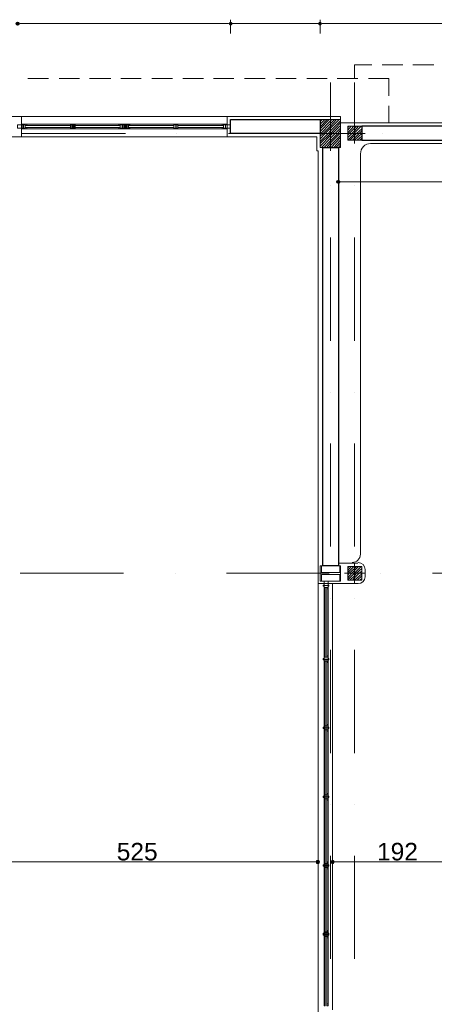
# Model space of a CAD drawing. Header units: metres. Extents: x 5.7 to 89.8, y 4 to 63.5.
# Tile 18 of 22: x 56.6 to 62.6, y 36.1 to 50.4. Entities that reach past the tile are written whole.
import ezdxf

# ---------------------------------------------------------------- set-up
doc = ezdxf.new("R2010")
doc.units = ezdxf.units.M
doc.header["$MEASUREMENT"] = 0
for name, color, linetype in [('PDF2_ax', 7, 'Continuous'), ('PDF2_column', 7, 'Continuous'), ('PDF2_dim', 7, 'Continuous'), ('PDF2_khatchin', 7, 'Continuous'), ('PDF2_Layer5', 7, 'Continuous'), ('PDF2_Text', 7, 'Continuous'), ('PDF2_wall', 7, 'Continuous'), ('PDF2_WIN', 7, 'Continuous')]:
    doc.layers.add(name, color=color, linetype=linetype)
doc.styles.add('PDF Arial', font='arial.ttf')

msp = doc.modelspace()

# ---------------------------------------------------------------- hatches: boundary and pattern name
at = {"layer": 'PDF2_dim', "transparency": 33554559}
for points in [[(56.558, 50.397), (56.548, 50.378), (56.558, 50.358), (56.577, 50.349), (56.606, 50.358), (56.615, 50.378), (56.606, 50.397), (56.577, 50.406)], [(59.659, 50.397), (59.649, 50.378), (59.659, 50.358), (59.678, 50.349), (59.697, 50.358), (59.707, 50.378), (59.697, 50.397), (59.678, 50.406)], [(60.959, 50.397), (60.949, 50.378), (60.959, 50.358), (60.978, 50.349), (60.998, 50.358), (61.007, 50.378), (60.998, 50.397), (60.978, 50.406)], [(61.209, 48.076), (61.219, 48.056), (61.248, 48.047), (61.267, 48.056), (61.277, 48.076), (61.267, 48.095), (61.248, 48.105), (61.219, 48.095)], [(60.978, 38.184), (60.969, 38.204), (60.949, 38.213), (60.921, 38.204), (60.921, 38.156), (60.949, 38.146), (60.969, 38.156)], [(61.132, 38.184), (61.142, 38.156), (61.161, 38.146), (61.181, 38.156), (61.19, 38.184), (61.181, 38.204), (61.161, 38.213), (61.142, 38.204)]]:
    msp.add_hatch(color=256, dxfattribs=at).paths.add_polyline_path(points)

# ---------------------------------------------------------------- linework, layer by layer
at = {"layer": 'PDF2_ax', "lineweight": 9}
for points in [[(61.132, 49.52), (61.132, 48.769)], [(61.479, 49.52), (61.479, 48.769)], [(56.644, 48.779), (58.147, 48.779)], [(58.898, 48.779), (58.898, 48.779)], [(59.649, 48.779), (61.142, 48.779)], [(61.893, 48.779), (61.893, 48.779)], [(61.132, 48.018), (61.132, 48.018)], [(61.479, 48.018), (61.479, 48.018)], [(61.132, 47.267), (61.132, 45.764)], [(61.479, 47.267), (61.479, 45.764)], [(61.132, 45.013), (61.132, 45.013)], [(61.479, 45.013), (61.479, 45.013)], [(61.132, 44.271), (61.132, 42.769)], [(61.479, 44.271), (61.479, 42.769)], [(56.615, 42.384), (58.118, 42.384)], [(58.869, 42.384), (58.869, 42.384)], [(59.62, 42.384), (61.113, 42.384)], [(61.864, 42.384), (61.864, 42.384)], [(62.616, 42.384), (64.118, 42.384)], [(61.132, 42.018), (61.132, 42.018)], [(61.479, 42.018), (61.479, 42.018)], [(61.132, 41.266), (61.132, 39.764)], [(61.479, 41.266), (61.479, 39.764)], [(61.132, 39.013), (61.132, 39.013)], [(61.479, 39.013), (61.479, 39.013)], [(61.132, 38.271), (61.132, 36.769)], [(61.479, 38.271), (61.479, 36.769)]]:
    msp.add_lwpolyline(points, dxfattribs=at)
at = {"layer": 'PDF2_column', "lineweight": 18}
for points in [[(61.132, 49.029), (61.132, 48.528)], [(60.978, 48.952), (61.007, 48.981)], [(60.978, 48.914), (61.046, 48.981)], [(60.978, 48.875), (61.084, 48.981)], [(60.978, 48.846), (61.113, 48.981)], [(60.978, 48.808), (61.132, 48.962), (61.152, 48.981)], [(60.978, 48.769), (60.988, 48.779), (61.132, 48.923), (61.19, 48.981)], [(60.978, 48.74), (61.026, 48.779), (61.132, 48.885), (61.219, 48.981)], [(60.978, 48.702), (61.055, 48.779), (61.132, 48.856), (61.258, 48.981)], [(60.978, 48.663), (61.094, 48.779), (61.132, 48.817), (61.277, 48.962)], [(60.978, 48.634), (61.132, 48.779), (61.277, 48.933)], [(60.978, 48.596), (61.132, 48.75), (61.161, 48.779), (61.277, 48.894)], [(60.998, 48.577), (61.132, 48.711), (61.2, 48.779), (61.277, 48.856)], [(61.383, 48.865), (61.402, 48.885)], [(61.383, 48.827), (61.431, 48.885)], [(61.383, 48.788), (61.47, 48.885)], [(61.383, 48.76), (61.402, 48.779), (61.479, 48.856), (61.508, 48.885)], [(61.383, 48.721), (61.441, 48.779), (61.479, 48.817), (61.537, 48.885)], [(61.383, 48.683), (61.479, 48.779), (61.479, 48.788), (61.575, 48.885)], [(61.479, 48.933), (61.479, 48.634)], [(61.633, 48.779), (61.335, 48.779), (60.93, 48.779)], [(61.036, 48.577), (61.132, 48.673), (61.238, 48.779), (61.277, 48.827)], [(61.075, 48.577), (61.132, 48.644), (61.267, 48.779), (61.277, 48.788)], [(61.104, 48.577), (61.132, 48.605), (61.277, 48.75)], [(61.132, 48.779), (61.132, 48.779)], [(61.142, 48.577), (61.277, 48.721)], [(61.412, 48.683), (61.479, 48.75), (61.508, 48.779), (61.585, 48.846)], [(61.45, 48.683), (61.479, 48.711), (61.547, 48.779), (61.585, 48.817)], [(61.479, 48.683), (61.585, 48.779)], [(61.518, 48.683), (61.585, 48.74)], [(61.556, 48.683), (61.585, 48.711)], [(61.181, 48.577), (61.277, 48.683)], [(61.209, 48.577), (61.277, 48.644)], [(61.248, 48.577), (61.277, 48.615)], [(61.383, 42.461), (61.402, 42.48)], [(61.383, 42.422), (61.431, 42.48)], [(61.383, 42.393), (61.47, 42.48)], [(61.383, 42.355), (61.402, 42.384), (61.479, 42.451), (61.508, 42.48)], [(61.383, 42.316), (61.441, 42.384), (61.479, 42.422), (61.537, 42.48)], [(61.383, 42.287), (61.479, 42.384), (61.575, 42.48)], [(61.412, 42.278), (61.479, 42.345), (61.508, 42.384), (61.585, 42.451)], [(61.45, 42.278), (61.479, 42.316), (61.547, 42.384), (61.585, 42.413)], [(61.479, 42.528), (61.479, 42.23)], [(61.633, 42.384), (61.335, 42.384)], [(61.479, 42.384), (61.479, 42.384)], [(61.479, 42.278), (61.585, 42.374)], [(61.518, 42.278), (61.585, 42.345)], [(61.556, 42.278), (61.585, 42.307)]]:
    msp.add_lwpolyline(points, dxfattribs=at)
for points in [[(60.978, 48.577), (61.277, 48.577), (61.277, 48.981), (60.978, 48.981)], [(61.585, 48.683), (61.383, 48.683), (61.383, 48.885), (61.585, 48.885)], [(60.998, 42.393), (60.998, 42.49), (60.978, 42.49), (60.978, 42.268), (60.998, 42.268), (60.998, 42.364), (61.267, 42.364), (61.267, 42.268), (61.277, 42.268), (61.277, 42.49), (61.267, 42.49), (61.267, 42.393)], [(60.978, 42.49), (61.277, 42.49), (61.277, 42.268), (60.978, 42.268)], [(61.585, 42.278), (61.383, 42.278), (61.383, 42.48), (61.585, 42.48)]]:
    msp.add_lwpolyline(points, close=True, dxfattribs=at)
at = {"layer": 'PDF2_dim', "lineweight": 20}
for points in [[(59.678, 50.435), (59.678, 50.233)], [(60.978, 50.435), (60.978, 50.233)]]:
    msp.add_lwpolyline(points, close=True, dxfattribs=at)
for points in [[(56.615, 50.378), (56.644, 50.378), (59.62, 50.378), (59.649, 50.378)], [(59.707, 50.378), (59.746, 50.378), (60.921, 50.378), (60.949, 50.378)], [(61.007, 50.378), (61.046, 50.378), (69.521, 50.378), (69.55, 50.378)], [(61.248, 48.345), (61.248, 48.018)], [(61.277, 48.076), (61.306, 48.076), (69.319, 48.076), (69.348, 48.076)], [(55.739, 38.184), (55.768, 38.184), (60.882, 38.184), (60.921, 38.184)], [(60.949, 38.107), (60.949, 38.117)], [(61.161, 38.107), (61.161, 38.117)], [(63.049, 38.184), (63.02, 38.184), (61.219, 38.184), (61.19, 38.184)]]:
    msp.add_lwpolyline(points, dxfattribs=at)
at = {"layer": 'PDF2_khatchin', "lineweight": 13}
for points in [[(61.479, 49.578), (61.479, 49.78), (61.73, 49.78)], [(61.884, 49.78), (62.182, 49.78)], [(62.327, 49.78), (62.635, 49.78)], [(61.98, 49.328), (61.98, 49.578)], [(61.98, 48.933), (61.98, 49.183)]]:
    msp.add_lwpolyline(points, dxfattribs=at)
at = {"layer": 'PDF2_khatchin', "lineweight": 18}
for points in [[(57.03, 49.578), (56.731, 49.578)], [(57.482, 49.578), (57.184, 49.578)], [(57.935, 49.578), (57.627, 49.578)], [(58.378, 49.578), (58.079, 49.578)], [(58.831, 49.578), (58.532, 49.578)], [(59.283, 49.578), (58.985, 49.578)], [(59.726, 49.578), (59.428, 49.578)], [(60.179, 49.578), (59.88, 49.578)], [(60.632, 49.578), (60.333, 49.578)], [(61.084, 49.578), (60.786, 49.578)], [(61.527, 49.578), (61.229, 49.578)], [(61.98, 49.578), (61.681, 49.578)]]:
    msp.add_lwpolyline(points, dxfattribs=at)
at = {"layer": 'PDF2_Layer5', "lineweight": 13}
for points in [[(25.198, 31.125), (24.977, 31.125), (24.977, 48.528), (24.929, 48.528), (24.929, 49.029), (30.332, 49.029), (36.332, 49.029), (41.6, 49.029), (43.931, 49.029), (49.931, 49.029), (54.333, 49.029), (57.434, 49.029), (61.277, 49.029), (61.277, 48.981)], [(56.635, 48.731), (56.635, 49.029)], [(59.63, 49.029), (59.63, 48.731)], [(69.329, 48.432), (69.329, 35.228), (69.627, 35.228), (69.627, 48.933), (61.277, 48.933)], [(60.949, 35.228), (60.949, 36.027), (60.949, 42.23), (60.949, 42.528), (60.949, 48.528), (60.93, 48.528), (60.93, 48.731), (55.334, 48.731)], [(61.71, 48.634), (69.126, 48.634)], [(61.566, 42.653), (61.566, 48.48)], [(61.527, 42.528), (61.248, 42.528)], [(61.633, 42.432), (61.633, 42.326)], [(61.527, 42.23), (61.441, 42.23), (60.949, 42.23)], [(61.161, 42.23), (61.161, 36.027)]]:
    msp.add_lwpolyline(points, dxfattribs=at)
for centre, radius, start, end in [((61.715, 48.485), 0.149, 90, 180), ((61.445, 42.658), 0.12, 270, 0), ((61.532, 42.437), 0.101, 0.0055, 90), ((61.532, 42.331), 0.101, 270, 0)]:
    msp.add_arc(centre, radius, start, end, dxfattribs=at)
at = {"layer": 'PDF2_wall', "lineweight": 30}
for points in [[(59.678, 48.779), (59.678, 48.981), (60.978, 48.981), (60.978, 48.779)], [(65.38, 48.683), (65.38, 48.885), (61.585, 48.885), (61.585, 48.683)], [(61.017, 48.577), (61.248, 48.577), (61.248, 42.49), (61.017, 42.49)]]:
    msp.add_lwpolyline(points, close=True, dxfattribs=at)
at = {"layer": 'PDF2_WIN', "lineweight": 18}
for points in [[(56.577, 48.904), (56.577, 48.856), (56.635, 48.856), (56.635, 48.904)], [(56.635, 48.914), (56.635, 48.846), (56.664, 48.846), (56.664, 48.914)], [(56.654, 48.856), (56.654, 48.904), (56.635, 48.904), (56.635, 48.856)], [(56.712, 48.894), (56.692, 48.894), (56.692, 48.914), (56.692, 48.846), (56.664, 48.846), (56.664, 48.914), (56.692, 48.914), (56.712, 48.914)], [(56.664, 48.904), (56.692, 48.904), (56.692, 48.856), (56.664, 48.856)], [(56.712, 48.914), (56.712, 48.894), (56.692, 48.894), (56.692, 48.914)], [(56.712, 48.846), (56.712, 48.865), (56.692, 48.865), (56.692, 48.846)], [(56.712, 48.865), (56.712, 48.846), (56.692, 48.846), (56.692, 48.865)], [(57.347, 48.914), (57.347, 48.846), (57.376, 48.846), (57.376, 48.914)], [(57.376, 48.856), (57.376, 48.904), (57.357, 48.904), (57.357, 48.856)], [(57.386, 48.904), (57.405, 48.904), (57.405, 48.856), (57.386, 48.856)], [(58.07, 48.914), (58.05, 48.914), (58.05, 48.894), (58.07, 48.894)], [(58.05, 48.894), (58.05, 48.914), (58.07, 48.914), (58.07, 48.894)], [(58.07, 48.846), (58.05, 48.846), (58.05, 48.865), (58.07, 48.865)], [(58.05, 48.865), (58.05, 48.846), (58.07, 48.846), (58.07, 48.865)], [(58.099, 48.856), (58.099, 48.904), (58.07, 48.904), (58.07, 48.856)], [(58.108, 48.904), (58.128, 48.904), (58.128, 48.856), (58.108, 48.856)], [(58.128, 48.914), (58.128, 48.846), (58.156, 48.846), (58.156, 48.914)], [(58.156, 48.856), (58.156, 48.904), (58.137, 48.904), (58.137, 48.856)], [(58.214, 48.894), (58.195, 48.894), (58.195, 48.914), (58.195, 48.846), (58.156, 48.846), (58.156, 48.914), (58.195, 48.914), (58.214, 48.914)], [(58.166, 48.904), (58.185, 48.904), (58.185, 48.856), (58.166, 48.856)], [(58.205, 48.914), (58.205, 48.894), (58.195, 48.894), (58.195, 48.914)], [(58.205, 48.846), (58.205, 48.865), (58.195, 48.865), (58.195, 48.846)], [(58.214, 48.865), (58.214, 48.846), (58.195, 48.846), (58.195, 48.865)], [(58.85, 48.914), (58.85, 48.846), (58.879, 48.846), (58.879, 48.914)], [(58.879, 48.856), (58.879, 48.904), (58.85, 48.904), (58.85, 48.856)], [(58.888, 48.904), (58.908, 48.904), (58.908, 48.856), (58.888, 48.856)], [(59.572, 48.914), (59.553, 48.914), (59.553, 48.894), (59.572, 48.894)], [(59.553, 48.894), (59.553, 48.914), (59.572, 48.914), (59.572, 48.894)], [(59.572, 48.846), (59.553, 48.846), (59.553, 48.865), (59.572, 48.865)], [(59.553, 48.865), (59.553, 48.846), (59.572, 48.846), (59.572, 48.865)], [(59.601, 48.856), (59.572, 48.856), (59.572, 48.904), (59.601, 48.904), (59.63, 48.904), (59.63, 48.856), (59.601, 48.856), (59.601, 48.904)], [(59.63, 48.904), (59.63, 48.856), (59.678, 48.856), (59.678, 48.904)], [(61.094, 42.23), (61.036, 42.23), (61.036, 42.268), (61.094, 42.268)], [(61.036, 42.191), (61.026, 42.191), (61.026, 42.21), (61.036, 42.21)], [(61.036, 42.201), (61.036, 42.23), (61.094, 42.23), (61.094, 42.201), (61.094, 42.172), (61.036, 42.172), (61.036, 42.201), (61.094, 42.201)], [(61.094, 42.23), (61.036, 42.23), (61.036, 42.201), (61.094, 42.201)], [(61.075, 42.153), (61.075, 42.172), (61.094, 42.172), (61.036, 42.172), (61.036, 42.201), (61.094, 42.201), (61.094, 42.172), (61.094, 42.153)], [(61.036, 42.153), (61.055, 42.153), (61.055, 42.172), (61.036, 42.172)], [(61.055, 42.153), (61.036, 42.153), (61.036, 42.172), (61.055, 42.172)], [(61.094, 42.153), (61.075, 42.153), (61.075, 42.172), (61.094, 42.172)], [(61.104, 42.191), (61.094, 42.191), (61.094, 42.21), (61.104, 42.21)], [(61.036, 41.122), (61.026, 41.122), (61.026, 41.141), (61.036, 41.141)], [(61.036, 41.18), (61.055, 41.18), (61.055, 41.161), (61.036, 41.161)], [(61.055, 41.18), (61.036, 41.18), (61.036, 41.161), (61.055, 41.161)], [(61.075, 41.083), (61.075, 41.103), (61.094, 41.103), (61.094, 41.132), (61.036, 41.132), (61.094, 41.132), (61.094, 41.161), (61.036, 41.161), (61.036, 41.132), (61.036, 41.103), (61.094, 41.103), (61.094, 41.083)], [(61.094, 41.161), (61.036, 41.161), (61.036, 41.132), (61.094, 41.132)], [(61.094, 41.122), (61.094, 41.103), (61.036, 41.103), (61.036, 41.122)], [(61.094, 41.18), (61.075, 41.18), (61.075, 41.161), (61.094, 41.161)], [(61.075, 41.18), (61.094, 41.18), (61.094, 41.161), (61.075, 41.161)], [(61.104, 41.122), (61.094, 41.122), (61.094, 41.141), (61.104, 41.141)], [(61.055, 41.083), (61.036, 41.083), (61.036, 41.103), (61.055, 41.103)], [(61.036, 41.083), (61.055, 41.083), (61.055, 41.093), (61.036, 41.093)], [(61.094, 41.083), (61.075, 41.083), (61.075, 41.093), (61.094, 41.093)], [(61.036, 40.12), (61.026, 40.12), (61.026, 40.14), (61.036, 40.14)], [(61.036, 40.178), (61.055, 40.178), (61.055, 40.159), (61.036, 40.159)], [(61.055, 40.178), (61.036, 40.178), (61.036, 40.159), (61.055, 40.159)], [(61.075, 40.082), (61.075, 40.101), (61.094, 40.101), (61.094, 40.13), (61.036, 40.13), (61.036, 40.159), (61.094, 40.159), (61.094, 40.13), (61.094, 40.101), (61.036, 40.101), (61.036, 40.13), (61.094, 40.13), (61.036, 40.13), (61.036, 40.101), (61.094, 40.101), (61.094, 40.082)], [(61.094, 40.159), (61.036, 40.159), (61.036, 40.13), (61.094, 40.13)], [(61.094, 40.178), (61.075, 40.178), (61.075, 40.159), (61.094, 40.159)], [(61.075, 40.178), (61.094, 40.178), (61.094, 40.159), (61.075, 40.159)], [(61.104, 40.12), (61.094, 40.12), (61.094, 40.14), (61.104, 40.14)], [(61.036, 40.082), (61.055, 40.082), (61.055, 40.101), (61.036, 40.101)], [(61.055, 40.082), (61.036, 40.082), (61.036, 40.101), (61.055, 40.101)], [(61.094, 40.082), (61.075, 40.082), (61.075, 40.101), (61.094, 40.101)], [(61.036, 39.119), (61.026, 39.119), (61.026, 39.138), (61.036, 39.138)], [(61.036, 39.177), (61.055, 39.177), (61.055, 39.157), (61.036, 39.157)], [(61.055, 39.177), (61.036, 39.177), (61.036, 39.157), (61.055, 39.157)], [(61.075, 39.08), (61.075, 39.099), (61.094, 39.099), (61.094, 39.128), (61.036, 39.128), (61.036, 39.157), (61.094, 39.157), (61.094, 39.128), (61.094, 39.099), (61.036, 39.099), (61.036, 39.128), (61.094, 39.128), (61.036, 39.128), (61.036, 39.099), (61.094, 39.099), (61.094, 39.08)], [(61.094, 39.157), (61.036, 39.157), (61.036, 39.128), (61.094, 39.128)], [(61.094, 39.177), (61.075, 39.177), (61.075, 39.157), (61.094, 39.157)], [(61.075, 39.177), (61.094, 39.177), (61.094, 39.157), (61.075, 39.157)], [(61.104, 39.119), (61.094, 39.119), (61.094, 39.138), (61.104, 39.138)], [(61.036, 39.08), (61.055, 39.08), (61.055, 39.099), (61.036, 39.099)], [(61.055, 39.08), (61.036, 39.08), (61.036, 39.099), (61.055, 39.099)], [(61.094, 39.08), (61.075, 39.08), (61.075, 39.099), (61.094, 39.099)], [(61.036, 38.117), (61.026, 38.117), (61.026, 38.136), (61.036, 38.136)], [(61.055, 38.184), (61.036, 38.184), (61.036, 38.156), (61.055, 38.156)], [(61.036, 38.175), (61.055, 38.175), (61.055, 38.165), (61.036, 38.165)], [(61.036, 38.136), (61.094, 38.136), (61.094, 38.156), (61.036, 38.156)], [(61.094, 38.156), (61.036, 38.156), (61.036, 38.127), (61.094, 38.127)], [(61.094, 38.127), (61.094, 38.107), (61.036, 38.107), (61.036, 38.127)], [(61.075, 38.079), (61.075, 38.098), (61.094, 38.098), (61.036, 38.098), (61.036, 38.127), (61.094, 38.127), (61.094, 38.098), (61.094, 38.079)], [(61.075, 38.184), (61.094, 38.184), (61.094, 38.156), (61.075, 38.156)], [(61.094, 38.175), (61.075, 38.175), (61.075, 38.165), (61.094, 38.165)], [(61.104, 38.117), (61.094, 38.117), (61.094, 38.136), (61.104, 38.136)], [(61.036, 38.079), (61.055, 38.079), (61.055, 38.098), (61.036, 38.098)], [(61.055, 38.079), (61.036, 38.079), (61.036, 38.098), (61.055, 38.098)], [(61.094, 38.079), (61.075, 38.079), (61.075, 38.098), (61.094, 38.098)], [(61.036, 37.115), (61.026, 37.115), (61.026, 37.144), (61.036, 37.144)], [(61.055, 37.183), (61.036, 37.183), (61.036, 37.164), (61.055, 37.164)], [(61.036, 37.173), (61.055, 37.173), (61.055, 37.164), (61.036, 37.164)], [(61.094, 37.164), (61.036, 37.164), (61.036, 37.125), (61.094, 37.125)], [(61.036, 37.135), (61.094, 37.135), (61.094, 37.154), (61.036, 37.154)], [(61.094, 37.125), (61.094, 37.106), (61.036, 37.106), (61.036, 37.125)], [(61.075, 37.077), (61.075, 37.096), (61.094, 37.096), (61.036, 37.096), (61.036, 37.125), (61.094, 37.125), (61.094, 37.096), (61.094, 37.077)], [(61.075, 37.183), (61.094, 37.183), (61.094, 37.164), (61.075, 37.164)], [(61.094, 37.173), (61.075, 37.173), (61.075, 37.164), (61.094, 37.164)], [(61.104, 37.115), (61.094, 37.115), (61.094, 37.144), (61.104, 37.144)], [(61.036, 37.077), (61.055, 37.077), (61.055, 37.096), (61.036, 37.096)], [(61.055, 37.077), (61.036, 37.077), (61.036, 37.096), (61.055, 37.096)], [(61.094, 37.077), (61.075, 37.077), (61.075, 37.096), (61.094, 37.096)], [(61.055, 36.114), (61.036, 36.114), (61.036, 36.085), (61.055, 36.085)], [(61.075, 36.114), (61.094, 36.114), (61.094, 36.085), (61.075, 36.085)]]:
    msp.add_lwpolyline(points, close=True, dxfattribs=at)
for points in [[(56.673, 48.914), (56.654, 48.914), (56.673, 48.914)], [(58.05, 48.914), (56.712, 48.914)], [(57.347, 48.894), (56.712, 48.894)], [(57.347, 48.865), (56.712, 48.865)], [(57.396, 48.914), (57.367, 48.914), (57.396, 48.914)], [(58.05, 48.894), (57.415, 48.894), (57.415, 48.914), (57.415, 48.846), (57.376, 48.846), (57.376, 48.914), (57.415, 48.914)], [(58.05, 48.865), (57.415, 48.865), (57.415, 48.846)], [(58.07, 48.846), (58.099, 48.846), (58.099, 48.914), (58.07, 48.914), (58.07, 48.856)], [(58.089, 48.914), (58.108, 48.914), (58.089, 48.914)], [(58.099, 48.846), (58.128, 48.846), (58.128, 48.914), (58.099, 48.914), (58.099, 48.856), (58.089, 48.856)], [(58.108, 48.856), (58.108, 48.856)], [(58.176, 48.914), (58.147, 48.914), (58.176, 48.914)], [(59.553, 48.914), (58.214, 48.914)], [(58.85, 48.894), (58.214, 48.894)], [(58.85, 48.865), (58.214, 48.865)], [(58.888, 48.914), (58.869, 48.914), (58.888, 48.914)], [(59.553, 48.894), (58.908, 48.894), (58.908, 48.914), (58.908, 48.846), (58.879, 48.846), (58.879, 48.914), (58.908, 48.914)], [(59.553, 48.865), (58.908, 48.865), (58.908, 48.846)], [(59.572, 48.846), (59.601, 48.846), (59.601, 48.914), (59.572, 48.914), (59.572, 48.856)], [(59.591, 48.914), (59.611, 48.914), (59.591, 48.914)], [(59.611, 48.856), (59.601, 48.856), (59.591, 48.856)], [(59.601, 48.856), (59.601, 48.914), (59.63, 48.914), (59.63, 48.846), (59.601, 48.846)], [(56.673, 48.846), (56.654, 48.846), (56.673, 48.846)], [(58.05, 48.846), (56.712, 48.846)], [(57.396, 48.846), (57.367, 48.846), (57.396, 48.846)], [(58.108, 48.846), (58.089, 48.846)], [(58.176, 48.846), (58.147, 48.846), (58.176, 48.846)], [(59.553, 48.846), (58.214, 48.846)], [(58.888, 48.846), (58.869, 48.846), (58.888, 48.846)], [(59.611, 48.846), (59.591, 48.846)], [(61.036, 36.114), (61.036, 42.153)], [(61.055, 41.161), (61.055, 42.153)], [(61.075, 41.161), (61.075, 42.153)], [(61.094, 36.114), (61.094, 42.153)], [(61.055, 36.114), (61.055, 41.103)], [(61.075, 36.114), (61.075, 41.103)]]:
    msp.add_lwpolyline(points, dxfattribs=at)

# ---------------------------------------------------------------- texts
at = {"layer": 'PDF2_Text', "char_height": 0.2551, "attachment_point": 7, "style": 'PDF Arial'}
for s, insert in [('525', (58.022, 38.199)), ('192', (61.807, 38.199))]:
    msp.add_mtext(s, dxfattribs=dict(at, insert=insert))

doc.saveas('drawing.dxf')
